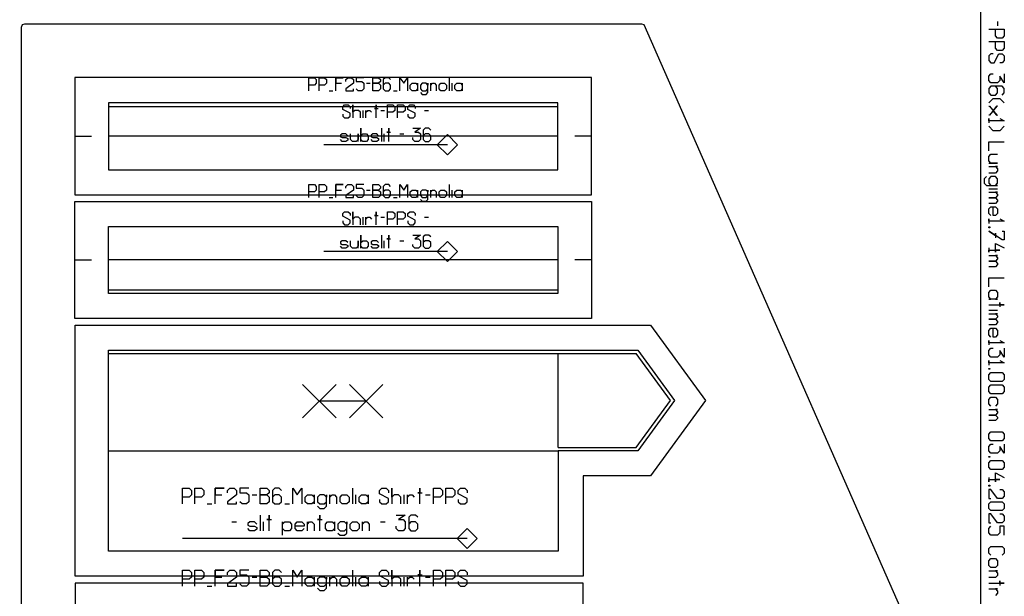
# Model space of a CAD drawing. Extents: x 0 to 1758, y 0 to 1310.
# Tile 9 of 10: x 1464 to 1758, y 548 to 720. Entities that reach past the tile are written whole.
import ezdxf

# ---------------------------------------------------------------- set-up
doc = ezdxf.new("R2010")
doc.units = 0

msp = doc.modelspace()

# ---------------------------------------------------------------- linework, layer by layer
for p, q in [((1755.936, 719.466), (1755.936, 718.133)), ((1592.259, 702.645), (1592.259, 698.757)), ((1567.537, 700.979), (1568.648, 700.979)), ((1593.092, 698.757), (1593.092, 700.979)), ((1556.425, 698.757), (1557.537, 698.757)), ((1575.592, 698.757), (1576.703, 698.757)), ((1566.564, 690.645), (1566.564, 692.868)), ((1571.842, 692.868), (1572.953, 692.868)), ((1584.898, 692.868), (1586.009, 692.868)), ((1480.491, 685.177), (1485.491, 685.177)), ((1624.698, 685.177), (1490.491, 685.177)), ((1571.981, 687.534), (1571.981, 683.645)), ((1572.814, 683.645), (1572.814, 685.868)), ((1577.537, 685.868), (1578.648, 685.868)), ((1634.697, 685.177), (1629.697, 685.177)), ((1592.259, 670.767), (1592.259, 666.878)), ((1567.537, 669.1), (1568.648, 669.1)), ((1593.092, 666.878), (1593.092, 669.1)), ((1753.269, 669.466), (1755.936, 669.466)), ((1556.425, 666.878), (1557.537, 666.878)), ((1575.592, 666.878), (1576.703, 666.878)), ((1566.564, 658.767), (1566.564, 660.989)), ((1571.842, 660.989), (1572.953, 660.989)), ((1584.898, 660.989), (1586.009, 660.989)), ((1571.981, 655.655), (1571.981, 651.767)), ((1572.814, 651.767), (1572.814, 653.989)), ((1577.537, 653.989), (1578.648, 653.989)), ((1480.491, 648.236), (1485.491, 648.236)), ((1624.698, 648.236), (1490.491, 648.236)), ((1634.697, 648.236), (1629.697, 648.236)), ((1753.269, 633.2), (1755.936, 633.2)), ((1563.343, 580.098), (1563.343, 575.394)), ((1533.442, 578.082), (1534.785, 578.082)), ((1564.351, 575.394), (1564.351, 578.082)), ((1578.797, 575.394), (1578.797, 578.082)), ((1585.181, 578.082), (1586.525, 578.082)), ((1520.003, 575.394), (1521.347, 575.394)), ((1543.185, 575.394), (1544.528, 575.394)), ((1535.793, 572.098), (1535.793, 567.394)), ((1527.394, 570.082), (1528.738, 570.082)), ((1536.801, 567.394), (1536.801, 570.082)), ((1571.742, 570.082), (1573.086, 570.082)), ((1563.343, 555.588), (1563.343, 550.884)), ((1533.442, 553.572), (1534.785, 553.572)), ((1564.351, 550.884), (1564.351, 553.572)), ((1578.797, 550.884), (1578.797, 553.572)), ((1585.181, 553.572), (1586.525, 553.572)), ((1520.003, 550.884), (1521.347, 550.884)), ((1543.185, 550.884), (1544.528, 550.884))]:
    msp.add_line(p, q)
for points in [[(7, 0), (1750.936, 0), (1750.936, 1310), (7, 1310), (7, 0)], [(1464.49, 717.677), (1464.49, 615.736), (1464.537, 223.795), (1464.83, 223.088), (1465.537, 222.795), (1749.936, 222.795), (1750.643, 223.088), (1750.936, 223.795), (1750.936, 489.795), (1750.643, 490.502), (1650.403, 718.384), (1649.696, 718.677), (1465.49, 718.677), (1464.783, 718.384), (1464.49, 717.677)], [(1480.49, 702.677), (1480.491, 685.177), (1480.49, 667.676), (1634.696, 667.676), (1634.697, 685.177), (1634.696, 702.677), (1480.49, 702.677)], [(1569.481, 698.757), (1569.481, 702.645), (1571.148, 702.645), (1571.703, 702.09), (1571.703, 701.534), (1571.148, 700.979), (1569.481, 700.979), (1571.148, 700.979), (1571.703, 700.423), (1571.703, 699.312), (1571.148, 698.757), (1569.481, 698.757)], [(1581.148, 698.757), (1580.592, 699.312), (1580.592, 700.423), (1581.148, 700.979), (1582.259, 700.979), (1582.814, 700.423), (1582.814, 700.979), (1582.814, 698.757), (1582.814, 699.312), (1582.259, 698.757), (1581.148, 698.757)], [(1589.759, 698.757), (1589.203, 699.312), (1589.203, 700.423), (1589.759, 700.979), (1590.87, 700.979), (1591.425, 700.423), (1591.425, 699.312), (1590.87, 698.757), (1589.759, 698.757)], [(1594.481, 698.757), (1593.925, 699.312), (1593.925, 700.423), (1594.481, 700.979), (1595.592, 700.979), (1596.148, 700.423), (1596.148, 700.979), (1596.148, 698.757), (1596.148, 699.312), (1595.592, 698.757), (1594.481, 698.757)], [(1566.425, 683.645), (1565.87, 684.201), (1565.87, 683.645), (1565.87, 687.534), (1565.87, 685.312), (1566.425, 685.868), (1567.537, 685.868), (1568.092, 685.312), (1568.092, 684.201), (1567.537, 683.645), (1566.425, 683.645)], [(1569.481, 666.878), (1569.481, 670.767), (1571.148, 670.767), (1571.703, 670.211), (1571.703, 669.655), (1571.148, 669.1), (1569.481, 669.1), (1571.148, 669.1), (1571.703, 668.544), (1571.703, 667.433), (1571.148, 666.878), (1569.481, 666.878)], [(1581.148, 666.878), (1580.592, 667.433), (1580.592, 668.544), (1581.148, 669.1), (1582.259, 669.1), (1582.814, 668.544), (1582.814, 669.1), (1582.814, 666.878), (1582.814, 667.433), (1582.259, 666.878), (1581.148, 666.878)], [(1589.759, 666.878), (1589.203, 667.433), (1589.203, 668.544), (1589.759, 669.1), (1590.87, 669.1), (1591.425, 668.544), (1591.425, 667.433), (1590.87, 666.878), (1589.759, 666.878)], [(1594.481, 666.878), (1593.925, 667.433), (1593.925, 668.544), (1594.481, 669.1), (1595.592, 669.1), (1596.148, 668.544), (1596.148, 669.1), (1596.148, 666.878), (1596.148, 667.433), (1595.592, 666.878), (1594.481, 666.878)], [(1480.49, 630.736), (1480.491, 648.236), (1480.49, 665.737), (1634.696, 665.737), (1634.697, 648.236), (1634.696, 630.736), (1480.49, 630.736)], [(1566.425, 651.767), (1565.87, 652.322), (1565.87, 651.767), (1565.87, 655.655), (1565.87, 653.433), (1566.425, 653.989), (1567.537, 653.989), (1568.092, 653.433), (1568.092, 652.322), (1567.537, 651.767), (1566.425, 651.767)], [(1753.269, 658.133), (1753.602, 658.133), (1753.602, 657.866), (1753.269, 657.866), (1753.269, 658.133)], [(1753.269, 638.533), (1753.936, 639.2), (1755.269, 639.2), (1755.936, 638.533), (1755.936, 637.2), (1755.269, 636.533), (1755.936, 636.533), (1753.269, 636.533), (1753.936, 636.533), (1753.269, 637.2), (1753.269, 638.533)], [(1480.546, 553.796), (1480.547, 591.296), (1480.546, 628.797), (1652.359, 628.797), (1668.763, 606.296), (1652.36, 583.796), (1634.754, 583.796), (1632.254, 583.796), (1632.254, 581.296), (1632.254, 553.796), (1480.546, 553.796)], [(1753.269, 615.866), (1753.602, 615.866), (1753.602, 615.599), (1753.269, 615.599), (1753.269, 615.866)], [(1753.269, 613.933), (1753.936, 614.599), (1757.269, 614.599), (1757.936, 613.933), (1757.936, 612.599), (1757.269, 611.933), (1753.936, 611.933), (1753.269, 612.599), (1753.269, 613.933)], [(1753.269, 610.266), (1753.936, 610.933), (1757.269, 610.933), (1757.936, 610.266), (1757.936, 608.933), (1757.269, 608.266), (1753.936, 608.266), (1753.269, 608.933), (1753.269, 610.266)], [(1753.269, 596.266), (1753.936, 596.933), (1757.269, 596.933), (1757.936, 596.266), (1757.936, 594.933), (1757.269, 594.266), (1753.936, 594.266), (1753.269, 594.933), (1753.269, 596.266)], [(1753.269, 589.599), (1753.602, 589.599), (1753.602, 589.333), (1753.269, 589.333), (1753.269, 589.599)], [(1753.269, 587.666), (1753.936, 588.333), (1757.269, 588.333), (1757.936, 587.666), (1757.936, 586.333), (1757.269, 585.666), (1753.936, 585.666), (1753.269, 586.333), (1753.269, 587.666)], [(1535.793, 575.394), (1535.793, 580.098), (1537.809, 580.098), (1538.481, 579.426), (1538.481, 578.754), (1537.809, 578.082), (1535.793, 578.082), (1537.809, 578.082), (1538.481, 577.41), (1538.481, 576.066), (1537.809, 575.394), (1535.793, 575.394)], [(1753.269, 581), (1753.602, 581), (1753.602, 580.733), (1753.269, 580.733), (1753.269, 581)], [(1549.904, 575.394), (1549.232, 576.066), (1549.232, 577.41), (1549.904, 578.082), (1551.248, 578.082), (1551.92, 577.41), (1551.92, 578.082), (1551.92, 575.394), (1551.92, 576.066), (1551.248, 575.394), (1549.904, 575.394)], [(1560.319, 575.394), (1559.647, 576.066), (1559.647, 577.41), (1560.319, 578.082), (1561.663, 578.082), (1562.335, 577.41), (1562.335, 576.066), (1561.663, 575.394), (1560.319, 575.394)], [(1566.03, 575.394), (1565.359, 576.066), (1565.359, 577.41), (1566.03, 578.082), (1567.374, 578.082), (1568.046, 577.41), (1568.046, 578.082), (1568.046, 575.394), (1568.046, 576.066), (1567.374, 575.394), (1566.03, 575.394)], [(1753.269, 575.399), (1753.936, 576.066), (1757.269, 576.066), (1757.936, 575.399), (1757.936, 574.066), (1757.269, 573.399), (1753.936, 573.399), (1753.269, 574.066), (1753.269, 575.399)], [(1555.951, 567.394), (1555.279, 568.066), (1555.279, 569.41), (1555.951, 570.082), (1557.295, 570.082), (1557.967, 569.41), (1557.967, 570.082), (1557.967, 567.394), (1557.967, 568.066), (1557.295, 567.394), (1555.951, 567.394)], [(1563.343, 567.394), (1562.671, 568.066), (1562.671, 569.41), (1563.343, 570.082), (1564.687, 570.082), (1565.359, 569.41), (1565.359, 568.066), (1564.687, 567.394), (1563.343, 567.394)], [(1753.269, 558.399), (1753.936, 559.066), (1755.269, 559.066), (1755.936, 558.399), (1755.936, 557.066), (1755.269, 556.399), (1753.936, 556.399), (1753.269, 557.066), (1753.269, 558.399)], [(1535.793, 550.884), (1535.793, 555.588), (1537.809, 555.588), (1538.481, 554.916), (1538.481, 554.244), (1537.809, 553.572), (1535.793, 553.572), (1537.809, 553.572), (1538.481, 552.9), (1538.481, 551.556), (1537.809, 550.884), (1535.793, 550.884)], [(1549.904, 550.884), (1549.232, 551.556), (1549.232, 552.9), (1549.904, 553.572), (1551.248, 553.572), (1551.92, 552.9), (1551.92, 553.572), (1551.92, 550.884), (1551.92, 551.556), (1551.248, 550.884), (1549.904, 550.884)], [(1560.319, 550.884), (1559.647, 551.556), (1559.647, 552.9), (1560.319, 553.572), (1561.663, 553.572), (1562.335, 552.9), (1562.335, 551.556), (1561.663, 550.884), (1560.319, 550.884)], [(1566.03, 550.884), (1565.359, 551.556), (1565.359, 552.9), (1566.03, 553.572), (1567.374, 553.572), (1568.046, 552.9), (1568.046, 553.572), (1568.046, 550.884), (1568.046, 551.556), (1567.374, 550.884), (1566.03, 550.884)], [(1480.546, 551.796), (1480.547, 514.296), (1480.546, 476.795), (1652.359, 476.795), (1668.763, 499.296), (1652.36, 521.796), (1634.754, 521.796), (1632.254, 521.796), (1632.254, 524.296), (1632.254, 551.796), (1480.546, 551.796)]]:
    msp.add_lwpolyline(points, close=True)
for points in [[(1753.269, 717.133), (1757.936, 717.133), (1757.936, 715.133), (1757.269, 714.466), (1755.936, 714.466), (1755.269, 715.133), (1755.269, 717.133)], [(1753.269, 713.466), (1757.936, 713.466), (1757.936, 711.466), (1757.269, 710.799), (1755.936, 710.799), (1755.269, 711.466), (1755.269, 713.466)], [(1754.602, 709.799), (1753.936, 709.799), (1753.269, 709.133), (1753.269, 707.799), (1753.936, 707.133), (1754.936, 707.133), (1756.269, 709.799), (1757.269, 709.799), (1757.936, 709.133), (1757.936, 707.799), (1757.269, 707.133), (1756.602, 707.133)], [(1550.314, 698.757), (1550.314, 702.645), (1551.981, 702.645), (1552.537, 702.09), (1552.537, 700.979), (1551.981, 700.423), (1550.314, 700.423)], [(1553.37, 698.757), (1553.37, 702.645), (1555.037, 702.645), (1555.592, 702.09), (1555.592, 700.979), (1555.037, 700.423), (1553.37, 700.423)], [(1558.37, 698.757), (1558.37, 702.645), (1560.592, 702.645), (1558.37, 702.645), (1558.37, 700.979), (1560.037, 700.979)], [(1561.425, 701.534), (1561.425, 702.09), (1561.981, 702.645), (1563.092, 702.645), (1563.648, 702.09), (1563.648, 700.979), (1561.425, 699.312), (1561.425, 698.757), (1563.648, 698.757), (1563.648, 699.312)], [(1566.703, 702.645), (1564.481, 702.645), (1564.481, 701.534), (1566.148, 701.534), (1566.703, 700.979), (1566.703, 699.312), (1566.148, 698.757), (1565.037, 698.757), (1564.481, 699.312)], [(1574.759, 702.09), (1574.203, 702.645), (1573.092, 702.645), (1572.537, 702.09), (1572.537, 699.312), (1573.092, 698.757), (1574.203, 698.757), (1574.759, 699.312), (1574.759, 700.423), (1574.203, 700.979), (1573.092, 700.979), (1572.537, 700.423)], [(1577.537, 698.757), (1577.537, 702.645), (1578.648, 700.979), (1579.759, 702.645), (1579.759, 698.757)], [(1757.936, 703.799), (1757.936, 701.133), (1756.602, 703.133), (1756.602, 701.799), (1755.936, 701.133), (1753.936, 701.133), (1753.269, 701.799), (1753.269, 703.133), (1753.936, 703.799), (1754.602, 703.799)], [(1583.648, 698.201), (1584.203, 697.645), (1585.314, 697.645), (1585.87, 698.201), (1585.87, 700.979), (1585.87, 700.423), (1585.314, 700.979), (1584.203, 700.979), (1583.648, 700.423), (1583.648, 699.312), (1584.203, 698.757), (1585.314, 698.757), (1585.87, 699.312)], [(1586.703, 698.757), (1586.703, 700.979), (1586.703, 700.423), (1587.259, 700.979), (1587.814, 700.979), (1588.37, 700.423), (1588.37, 698.757)], [(1757.269, 697.466), (1757.936, 698.133), (1757.936, 699.466), (1757.269, 700.133), (1753.936, 700.133), (1753.269, 699.466), (1753.269, 698.133), (1753.936, 697.466), (1755.269, 697.466), (1755.936, 698.133), (1755.936, 699.466), (1755.269, 700.133)], [(1560.453, 691.757), (1560.453, 691.201), (1561.009, 690.645), (1562.12, 690.645), (1562.675, 691.201), (1562.675, 692.034), (1560.453, 693.145), (1560.453, 693.979), (1561.009, 694.534), (1562.12, 694.534), (1562.675, 693.979), (1562.675, 693.423)], [(1565.731, 690.645), (1565.731, 692.312), (1565.175, 692.868), (1564.064, 692.868), (1563.509, 692.312), (1563.509, 694.534), (1563.509, 690.645)], [(1570.453, 690.645), (1570.453, 694.534), (1570.453, 693.423), (1569.898, 693.423), (1571.009, 693.423)], [(1573.787, 690.645), (1573.787, 694.534), (1575.453, 694.534), (1576.009, 693.979), (1576.009, 692.868), (1575.453, 692.312), (1573.787, 692.312)], [(1576.842, 690.645), (1576.842, 694.534), (1578.509, 694.534), (1579.064, 693.979), (1579.064, 692.868), (1578.509, 692.312), (1576.842, 692.312)], [(1579.898, 691.757), (1579.898, 691.201), (1580.453, 690.645), (1581.564, 690.645), (1582.12, 691.201), (1582.12, 692.034), (1579.898, 693.145), (1579.898, 693.979), (1580.453, 694.534), (1581.564, 694.534), (1582.12, 693.979), (1582.12, 693.423)], [(1753.269, 695.133), (1754.602, 696.466), (1756.602, 696.466), (1757.936, 695.133)], [(1753.269, 694.133), (1753.469, 694.133), (1755.736, 691.466), (1755.936, 691.466), (1755.736, 691.466), (1754.602, 692.799), (1755.736, 694.133), (1755.936, 694.133), (1755.736, 694.133), (1753.469, 691.466), (1753.269, 691.466)], [(1567.398, 690.645), (1567.398, 692.868), (1567.398, 692.312), (1567.953, 692.868), (1568.509, 692.868), (1569.064, 692.312)], [(1756.602, 690.466), (1757.936, 689.799), (1753.269, 689.799), (1753.269, 690.466), (1753.269, 689.133)], [(1757.936, 688.133), (1756.602, 686.799), (1754.602, 686.799), (1753.269, 688.133)], [(1561.981, 685.312), (1561.425, 685.868), (1560.314, 685.868), (1559.759, 685.479), (1559.759, 685.034), (1560.314, 684.757), (1561.425, 684.757), (1561.981, 684.479), (1561.981, 684.034), (1561.425, 683.645), (1560.314, 683.645), (1559.759, 684.201)], [(1565.037, 683.645), (1565.037, 685.868), (1565.037, 684.201), (1564.481, 683.645), (1563.37, 683.645), (1562.814, 684.201), (1562.814, 685.868)], [(1571.148, 685.312), (1570.592, 685.868), (1569.481, 685.868), (1568.925, 685.479), (1568.925, 685.034), (1569.481, 684.757), (1570.592, 684.757), (1571.148, 684.479), (1571.148, 684.034), (1570.592, 683.645), (1569.481, 683.645), (1568.925, 684.201)], [(1574.203, 683.645), (1574.203, 687.534), (1574.203, 686.423), (1573.648, 686.423), (1574.759, 686.423)], [(1581.425, 687.534), (1583.648, 687.534), (1581.981, 686.423), (1583.092, 686.423), (1583.648, 685.868), (1583.648, 684.201), (1583.092, 683.645), (1581.981, 683.645), (1581.425, 684.201), (1581.425, 684.757)], [(1586.703, 686.979), (1586.148, 687.534), (1585.037, 687.534), (1584.481, 686.979), (1584.481, 684.201), (1585.037, 683.645), (1586.148, 683.645), (1586.703, 684.201), (1586.703, 685.312), (1586.148, 685.868), (1585.037, 685.868), (1584.481, 685.312)], [(1753.269, 680.799), (1753.269, 683.466), (1757.936, 683.466)], [(1753.269, 677.133), (1755.936, 677.133), (1753.936, 677.133), (1753.269, 677.799), (1753.269, 679.133), (1753.936, 679.799), (1755.936, 679.799)], [(1753.269, 676.133), (1755.936, 676.133), (1755.269, 676.133), (1755.936, 675.466), (1755.936, 674.799), (1755.269, 674.133), (1753.269, 674.133)], [(1752.602, 673.133), (1751.936, 672.466), (1751.936, 671.133), (1752.602, 670.466), (1755.936, 670.466), (1755.269, 670.466), (1755.936, 671.133), (1755.936, 672.466), (1755.269, 673.133), (1753.936, 673.133), (1753.269, 672.466), (1753.269, 671.133), (1753.936, 670.466)], [(1550.314, 666.878), (1550.314, 670.767), (1551.981, 670.767), (1552.537, 670.211), (1552.537, 669.1), (1551.981, 668.544), (1550.314, 668.544)], [(1553.37, 666.878), (1553.37, 670.767), (1555.037, 670.767), (1555.592, 670.211), (1555.592, 669.1), (1555.037, 668.544), (1553.37, 668.544)], [(1558.37, 666.878), (1558.37, 670.767), (1560.592, 670.767), (1558.37, 670.767), (1558.37, 669.1), (1560.037, 669.1)], [(1561.425, 669.655), (1561.425, 670.211), (1561.981, 670.767), (1563.092, 670.767), (1563.648, 670.211), (1563.648, 669.1), (1561.425, 667.433), (1561.425, 666.878), (1563.648, 666.878), (1563.648, 667.433)], [(1566.703, 670.767), (1564.481, 670.767), (1564.481, 669.655), (1566.148, 669.655), (1566.703, 669.1), (1566.703, 667.433), (1566.148, 666.878), (1565.037, 666.878), (1564.481, 667.433)], [(1574.759, 670.211), (1574.203, 670.767), (1573.092, 670.767), (1572.537, 670.211), (1572.537, 667.433), (1573.092, 666.878), (1574.203, 666.878), (1574.759, 667.433), (1574.759, 668.544), (1574.203, 669.1), (1573.092, 669.1), (1572.537, 668.544)], [(1577.537, 666.878), (1577.537, 670.767), (1578.648, 669.1), (1579.759, 670.767), (1579.759, 666.878)], [(1583.648, 666.322), (1584.203, 665.767), (1585.314, 665.767), (1585.87, 666.322), (1585.87, 669.1), (1585.87, 668.544), (1585.314, 669.1), (1584.203, 669.1), (1583.648, 668.544), (1583.648, 667.433), (1584.203, 666.878), (1585.314, 666.878), (1585.87, 667.433)], [(1586.703, 666.878), (1586.703, 669.1), (1586.703, 668.544), (1587.259, 669.1), (1587.814, 669.1), (1588.37, 668.544), (1588.37, 666.878)], [(1753.269, 668.466), (1755.936, 668.466), (1755.269, 668.466), (1755.936, 667.799), (1755.936, 667.466), (1755.269, 666.799), (1753.269, 666.799), (1755.269, 666.799), (1755.936, 666.133), (1755.936, 665.799), (1755.269, 665.133), (1753.269, 665.133)], [(1560.453, 659.878), (1560.453, 659.322), (1561.009, 658.767), (1562.12, 658.767), (1562.675, 659.322), (1562.675, 660.155), (1560.453, 661.267), (1560.453, 662.1), (1561.009, 662.655), (1562.12, 662.655), (1562.675, 662.1), (1562.675, 661.544)], [(1565.731, 658.767), (1565.731, 660.433), (1565.175, 660.989), (1564.064, 660.989), (1563.509, 660.433), (1563.509, 662.655), (1563.509, 658.767)], [(1570.453, 658.767), (1570.453, 662.655), (1570.453, 661.544), (1569.898, 661.544), (1571.009, 661.544)], [(1573.787, 658.767), (1573.787, 662.655), (1575.453, 662.655), (1576.009, 662.1), (1576.009, 660.989), (1575.453, 660.433), (1573.787, 660.433)], [(1576.842, 658.767), (1576.842, 662.655), (1578.509, 662.655), (1579.064, 662.1), (1579.064, 660.989), (1578.509, 660.433), (1576.842, 660.433)], [(1579.898, 659.878), (1579.898, 659.322), (1580.453, 658.767), (1581.564, 658.767), (1582.12, 659.322), (1582.12, 660.155), (1579.898, 661.267), (1579.898, 662.1), (1580.453, 662.655), (1581.564, 662.655), (1582.12, 662.1), (1582.12, 661.544)], [(1753.936, 661.466), (1753.269, 662.133), (1753.269, 663.466), (1753.936, 664.133), (1755.269, 664.133), (1755.936, 663.466), (1755.936, 662.133), (1755.269, 661.466), (1754.602, 661.466), (1754.602, 664.133)], [(1567.398, 658.767), (1567.398, 660.989), (1567.398, 660.433), (1567.953, 660.989), (1568.509, 660.989), (1569.064, 660.433)], [(1756.602, 660.466), (1757.936, 659.799), (1753.269, 659.799), (1753.269, 660.466), (1753.269, 659.133)], [(1574.203, 651.767), (1574.203, 655.655), (1574.203, 654.544), (1573.648, 654.544), (1574.759, 654.544)], [(1581.425, 655.655), (1583.648, 655.655), (1581.981, 654.544), (1583.092, 654.544), (1583.648, 653.989), (1583.648, 652.322), (1583.092, 651.767), (1581.981, 651.767), (1581.425, 652.322), (1581.425, 652.878)], [(1586.703, 655.1), (1586.148, 655.655), (1585.037, 655.655), (1584.481, 655.1), (1584.481, 652.322), (1585.037, 651.767), (1586.148, 651.767), (1586.703, 652.322), (1586.703, 653.433), (1586.148, 653.989), (1585.037, 653.989), (1584.481, 653.433)], [(1757.269, 656.866), (1757.936, 656.866), (1757.936, 654.2), (1757.269, 654.2), (1753.269, 656.866), (1755.269, 655.533), (1755.269, 656.2), (1755.269, 654.866)], [(1561.981, 653.433), (1561.425, 653.989), (1560.314, 653.989), (1559.759, 653.6), (1559.759, 653.155), (1560.314, 652.878), (1561.425, 652.878), (1561.981, 652.6), (1561.981, 652.155), (1561.425, 651.767), (1560.314, 651.767), (1559.759, 652.322)], [(1565.037, 651.767), (1565.037, 653.989), (1565.037, 652.322), (1564.481, 651.767), (1563.37, 651.767), (1562.814, 652.322), (1562.814, 653.989)], [(1571.148, 653.433), (1570.592, 653.989), (1569.481, 653.989), (1568.925, 653.6), (1568.925, 653.155), (1569.481, 652.878), (1570.592, 652.878), (1571.148, 652.6), (1571.148, 652.155), (1570.592, 651.767), (1569.481, 651.767), (1568.925, 652.322)], [(1753.269, 651.866), (1753.269, 650.533), (1753.269, 651.2), (1756.602, 651.2), (1755.269, 651.2), (1755.269, 650.533), (1755.269, 653.2), (1757.936, 651.866)], [(1753.269, 649.533), (1755.936, 649.533), (1755.269, 649.533), (1755.936, 648.866), (1755.936, 648.533), (1755.269, 647.866), (1753.269, 647.866), (1755.269, 647.866), (1755.936, 647.2), (1755.936, 646.866), (1755.269, 646.2), (1753.269, 646.2)], [(1753.269, 640.2), (1753.269, 642.866), (1757.936, 642.866)], [(1753.269, 634.866), (1757.936, 634.866), (1756.602, 634.866), (1756.602, 635.533), (1756.602, 634.2)], [(1753.269, 632.2), (1755.936, 632.2), (1755.269, 632.2), (1755.936, 631.533), (1755.936, 631.2), (1755.269, 630.533), (1753.269, 630.533), (1755.269, 630.533), (1755.936, 629.866), (1755.936, 629.533), (1755.269, 628.866), (1753.269, 628.866)], [(1753.936, 625.2), (1753.269, 625.866), (1753.269, 627.2), (1753.936, 627.866), (1755.269, 627.866), (1755.936, 627.2), (1755.936, 625.866), (1755.269, 625.2), (1754.602, 625.2), (1754.602, 627.866)], [(1756.602, 624.2), (1757.936, 623.533), (1753.269, 623.533), (1753.269, 624.2), (1753.269, 622.866)], [(1757.936, 621.866), (1757.936, 619.2), (1756.602, 621.2), (1756.602, 619.866), (1755.936, 619.2), (1753.936, 619.2), (1753.269, 619.866), (1753.269, 621.2), (1753.936, 621.866), (1754.602, 621.866)], [(1756.602, 618.2), (1757.936, 617.533), (1753.269, 617.533), (1753.269, 618.2), (1753.269, 616.866)], [(1753.936, 604.599), (1753.269, 605.266), (1753.269, 606.599), (1753.936, 607.266), (1755.269, 607.266), (1755.936, 606.599), (1755.936, 605.266), (1755.269, 604.599)], [(1753.269, 603.599), (1755.936, 603.599), (1755.269, 603.599), (1755.936, 602.933), (1755.936, 602.599), (1755.269, 601.933), (1753.269, 601.933), (1755.269, 601.933), (1755.936, 601.266), (1755.936, 600.933), (1755.269, 600.266), (1753.269, 600.266)], [(1757.936, 593.266), (1757.936, 590.599), (1756.602, 592.599), (1756.602, 591.266), (1755.936, 590.599), (1753.936, 590.599), (1753.269, 591.266), (1753.269, 592.599), (1753.936, 593.266), (1754.602, 593.266)], [(1753.269, 583.333), (1753.269, 582), (1753.269, 582.666), (1756.602, 582.666), (1755.269, 582.666), (1755.269, 582), (1755.269, 584.666), (1757.936, 583.333)], [(1512.612, 575.394), (1512.612, 580.098), (1514.627, 580.098), (1515.299, 579.426), (1515.299, 578.082), (1514.627, 577.41), (1512.612, 577.41)], [(1516.307, 575.394), (1516.307, 580.098), (1518.323, 580.098), (1518.995, 579.426), (1518.995, 578.082), (1518.323, 577.41), (1516.307, 577.41)], [(1522.355, 575.394), (1522.355, 580.098), (1525.042, 580.098), (1522.355, 580.098), (1522.355, 578.082), (1524.37, 578.082)], [(1526.05, 578.754), (1526.05, 579.426), (1526.722, 580.098), (1528.066, 580.098), (1528.738, 579.426), (1528.738, 578.082), (1526.05, 576.066), (1526.05, 575.394), (1528.738, 575.394), (1528.738, 576.066)], [(1532.434, 580.098), (1529.746, 580.098), (1529.746, 578.754), (1531.762, 578.754), (1532.434, 578.082), (1532.434, 576.066), (1531.762, 575.394), (1530.418, 575.394), (1529.746, 576.066)], [(1542.177, 579.426), (1541.505, 580.098), (1540.161, 580.098), (1539.489, 579.426), (1539.489, 576.066), (1540.161, 575.394), (1541.505, 575.394), (1542.177, 576.066), (1542.177, 577.41), (1541.505, 578.082), (1540.161, 578.082), (1539.489, 577.41)], [(1545.536, 575.394), (1545.536, 580.098), (1546.88, 578.082), (1548.224, 580.098), (1548.224, 575.394)], [(1571.406, 576.738), (1571.406, 576.066), (1572.078, 575.394), (1573.422, 575.394), (1574.094, 576.066), (1574.094, 577.074), (1571.406, 578.418), (1571.406, 579.426), (1572.078, 580.098), (1573.422, 580.098), (1574.094, 579.426), (1574.094, 578.754)], [(1577.789, 575.394), (1577.789, 577.41), (1577.117, 578.082), (1575.774, 578.082), (1575.102, 577.41), (1575.102, 580.098), (1575.102, 575.394)], [(1583.501, 575.394), (1583.501, 580.098), (1583.501, 578.754), (1582.829, 578.754), (1584.173, 578.754)], [(1587.532, 575.394), (1587.532, 580.098), (1589.548, 580.098), (1590.22, 579.426), (1590.22, 578.082), (1589.548, 577.41), (1587.532, 577.41)], [(1591.228, 575.394), (1591.228, 580.098), (1593.244, 580.098), (1593.916, 579.426), (1593.916, 578.082), (1593.244, 577.41), (1591.228, 577.41)], [(1594.924, 576.738), (1594.924, 576.066), (1595.596, 575.394), (1596.94, 575.394), (1597.612, 576.066), (1597.612, 577.074), (1594.924, 578.418), (1594.924, 579.426), (1595.596, 580.098), (1596.94, 580.098), (1597.612, 579.426), (1597.612, 578.754)], [(1756.602, 579.733), (1757.269, 579.733), (1757.936, 579.066), (1757.936, 577.733), (1757.269, 577.066), (1755.936, 577.066), (1753.936, 579.733), (1753.269, 579.733), (1753.269, 577.066), (1753.936, 577.066)], [(1552.928, 574.722), (1553.6, 574.051), (1554.944, 574.051), (1555.615, 574.722), (1555.615, 578.082), (1555.615, 577.41), (1554.944, 578.082), (1553.6, 578.082), (1552.928, 577.41), (1552.928, 576.066), (1553.6, 575.394), (1554.944, 575.394), (1555.615, 576.066)], [(1556.623, 575.394), (1556.623, 578.082), (1556.623, 577.41), (1557.295, 578.082), (1557.967, 578.082), (1558.639, 577.41), (1558.639, 575.394)], [(1579.805, 575.394), (1579.805, 578.082), (1579.805, 577.41), (1580.477, 578.082), (1581.149, 578.082), (1581.821, 577.41)], [(1538.481, 567.394), (1538.481, 572.098), (1538.481, 570.754), (1537.809, 570.754), (1539.153, 570.754)], [(1553.6, 567.394), (1553.6, 572.098), (1553.6, 570.754), (1552.928, 570.754), (1554.272, 570.754)], [(1576.445, 572.098), (1579.133, 572.098), (1577.117, 570.754), (1578.461, 570.754), (1579.133, 570.082), (1579.133, 568.066), (1578.461, 567.394), (1577.117, 567.394), (1576.445, 568.066), (1576.445, 568.738)], [(1582.829, 571.426), (1582.157, 572.098), (1580.813, 572.098), (1580.141, 571.426), (1580.141, 568.066), (1580.813, 567.394), (1582.157, 567.394), (1582.829, 568.066), (1582.829, 569.41), (1582.157, 570.082), (1580.813, 570.082), (1580.141, 569.41)], [(1756.602, 572.399), (1757.269, 572.399), (1757.936, 571.733), (1757.936, 570.399), (1757.269, 569.733), (1755.936, 569.733), (1753.936, 572.399), (1753.269, 572.399), (1753.269, 569.733), (1753.936, 569.733)], [(1534.785, 569.41), (1534.113, 570.082), (1532.77, 570.082), (1532.098, 569.612), (1532.098, 569.074), (1532.77, 568.738), (1534.113, 568.738), (1534.785, 568.402), (1534.785, 567.865), (1534.113, 567.394), (1532.77, 567.394), (1532.098, 568.066)], [(1542.513, 566.051), (1542.513, 570.082), (1542.513, 569.41), (1543.185, 570.082), (1544.528, 570.082), (1545.2, 569.41), (1545.2, 568.066), (1544.528, 567.394), (1543.185, 567.394), (1542.513, 568.066)], [(1548.896, 568.066), (1548.224, 567.394), (1546.88, 567.394), (1546.208, 568.066), (1546.208, 569.41), (1546.88, 570.082), (1548.224, 570.082), (1548.896, 569.41), (1548.896, 568.738), (1546.208, 568.738)], [(1549.904, 567.394), (1549.904, 570.082), (1549.904, 569.41), (1550.576, 570.082), (1551.248, 570.082), (1551.92, 569.41), (1551.92, 567.394)], [(1558.975, 566.722), (1559.647, 566.051), (1560.991, 566.051), (1561.663, 566.722), (1561.663, 570.082), (1561.663, 569.41), (1560.991, 570.082), (1559.647, 570.082), (1558.975, 569.41), (1558.975, 568.066), (1559.647, 567.394), (1560.991, 567.394), (1561.663, 568.066)], [(1566.366, 567.394), (1566.366, 570.082), (1566.366, 569.41), (1567.038, 570.082), (1567.71, 570.082), (1568.382, 569.41), (1568.382, 567.394)], [(1757.936, 566.066), (1757.936, 568.733), (1756.602, 568.733), (1756.602, 566.733), (1755.936, 566.066), (1753.936, 566.066), (1753.269, 566.733), (1753.269, 568.066), (1753.936, 568.733)], [(1753.936, 560.066), (1753.269, 560.733), (1753.269, 562.066), (1753.936, 562.733), (1757.269, 562.733), (1757.936, 562.066), (1757.936, 560.733), (1757.269, 560.066)], [(1512.612, 550.884), (1512.612, 555.588), (1514.627, 555.588), (1515.299, 554.916), (1515.299, 553.572), (1514.627, 552.9), (1512.612, 552.9)], [(1516.307, 550.884), (1516.307, 555.588), (1518.323, 555.588), (1518.995, 554.916), (1518.995, 553.572), (1518.323, 552.9), (1516.307, 552.9)], [(1522.355, 550.884), (1522.355, 555.588), (1525.042, 555.588), (1522.355, 555.588), (1522.355, 553.572), (1524.37, 553.572)], [(1526.05, 554.244), (1526.05, 554.916), (1526.722, 555.588), (1528.066, 555.588), (1528.738, 554.916), (1528.738, 553.572), (1526.05, 551.556), (1526.05, 550.884), (1528.738, 550.884), (1528.738, 551.556)], [(1532.434, 555.588), (1529.746, 555.588), (1529.746, 554.244), (1531.762, 554.244), (1532.434, 553.572), (1532.434, 551.556), (1531.762, 550.884), (1530.418, 550.884), (1529.746, 551.556)], [(1542.177, 554.916), (1541.505, 555.588), (1540.161, 555.588), (1539.489, 554.916), (1539.489, 551.556), (1540.161, 550.884), (1541.505, 550.884), (1542.177, 551.556), (1542.177, 552.9), (1541.505, 553.572), (1540.161, 553.572), (1539.489, 552.9)], [(1545.536, 550.884), (1545.536, 555.588), (1546.88, 553.572), (1548.224, 555.588), (1548.224, 550.884)], [(1571.406, 552.228), (1571.406, 551.556), (1572.078, 550.884), (1573.422, 550.884), (1574.094, 551.556), (1574.094, 552.564), (1571.406, 553.908), (1571.406, 554.916), (1572.078, 555.588), (1573.422, 555.588), (1574.094, 554.916), (1574.094, 554.244)], [(1577.789, 550.884), (1577.789, 552.9), (1577.117, 553.572), (1575.774, 553.572), (1575.102, 552.9), (1575.102, 555.588), (1575.102, 550.884)], [(1583.501, 550.884), (1583.501, 555.588), (1583.501, 554.244), (1582.829, 554.244), (1584.173, 554.244)], [(1587.532, 550.884), (1587.532, 555.588), (1589.548, 555.588), (1590.22, 554.916), (1590.22, 553.572), (1589.548, 552.9), (1587.532, 552.9)], [(1591.228, 550.884), (1591.228, 555.588), (1593.244, 555.588), (1593.916, 554.916), (1593.916, 553.572), (1593.244, 552.9), (1591.228, 552.9)], [(1594.924, 552.228), (1594.924, 551.556), (1595.596, 550.884), (1596.94, 550.884), (1597.612, 551.556), (1597.612, 552.564), (1594.924, 553.908), (1594.924, 554.916), (1595.596, 555.588), (1596.94, 555.588), (1597.612, 554.916), (1597.612, 554.244)], [(1552.928, 550.212), (1553.6, 549.541), (1554.944, 549.541), (1555.615, 550.212), (1555.615, 553.572), (1555.615, 552.9), (1554.944, 553.572), (1553.6, 553.572), (1552.928, 552.9), (1552.928, 551.556), (1553.6, 550.884), (1554.944, 550.884), (1555.615, 551.556)], [(1556.623, 550.884), (1556.623, 553.572), (1556.623, 552.9), (1557.295, 553.572), (1557.967, 553.572), (1558.639, 552.9), (1558.639, 550.884)], [(1579.805, 550.884), (1579.805, 553.572), (1579.805, 552.9), (1580.477, 553.572), (1581.149, 553.572), (1581.821, 552.9)], [(1753.269, 555.399), (1755.936, 555.399), (1755.269, 555.399), (1755.936, 554.733), (1755.936, 554.066), (1755.269, 553.399), (1753.269, 553.399)], [(1753.269, 551.733), (1757.936, 551.733), (1756.602, 551.733), (1756.602, 552.399), (1756.602, 551.066)], [(1753.269, 550.066), (1755.936, 550.066), (1755.269, 550.066), (1755.936, 549.399), (1755.936, 548.733), (1755.269, 548.066)]]:
    msp.add_lwpolyline(points)
at = {"layer": '1'}
for p, q in [((1490.491, 694.077), (1624.698, 694.077)), ((1591.683, 682.646), (1554.78, 682.646)), ((1591.683, 650.767), (1554.78, 650.767)), ((1490.491, 639.336), (1624.698, 639.336)), ((1490.546, 620.296), (1648.039, 620.296)), ((1624.753, 592.296), (1624.753, 620.296)), ((1658.244, 606.296), (1648.039, 620.296)), ((1548.447, 611.096), (1558.447, 601.096)), ((1548.447, 601.096), (1558.447, 611.096)), ((1562.447, 611.096), (1572.447, 601.096)), ((1562.447, 601.096), (1572.447, 611.096)), ((1567.447, 606.096), (1553.447, 606.096)), ((1648.039, 592.296), (1658.244, 606.296)), ((1490.546, 591.296), (1624.753, 591.296)), ((1624.753, 592.296), (1648.039, 592.296)), ((1597.612, 565.051), (1512.612, 565.051))]:
    msp.add_line(p, q, dxfattribs=at)
for points in [[(1490.491, 695.177), (1490.491, 685.177), (1490.491, 675.177), (1624.698, 675.177), (1624.698, 685.177), (1624.698, 695.177), (1490.491, 695.177)], [(1591.683, 685.646), (1594.683, 682.646), (1591.683, 679.646), (1588.683, 682.646), (1591.683, 685.646)], [(1490.491, 638.236), (1490.491, 648.236), (1490.491, 658.236), (1624.698, 658.236), (1624.698, 648.236), (1624.698, 638.236), (1490.491, 638.236)], [(1591.683, 647.767), (1594.683, 650.767), (1591.683, 653.767), (1588.683, 650.767), (1591.683, 647.767)], [(1490.547, 561.296), (1490.547, 591.296), (1490.547, 621.296), (1648.546, 621.296), (1659.482, 606.295), (1648.547, 591.296), (1634.754, 591.296), (1624.754, 591.296), (1624.754, 581.296), (1624.754, 561.296), (1490.547, 561.296)], [(1597.612, 562.051), (1600.612, 565.051), (1597.612, 568.051), (1594.612, 565.051), (1597.612, 562.051)]]:
    msp.add_lwpolyline(points, close=True, dxfattribs=at)

doc.saveas('drawing.dxf')
